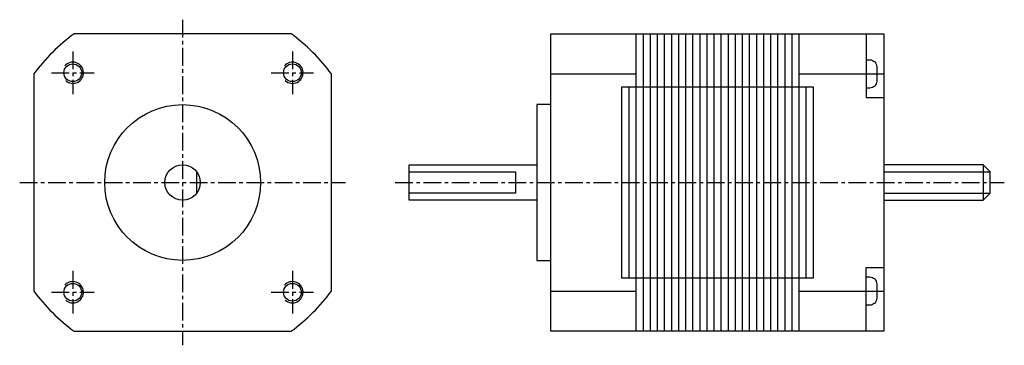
# Model space of a CAD drawing. Extents: x -23 to 116, y -23 to 23.
import ezdxf

# ---------------------------------------------------------------- set-up
doc = ezdxf.new("R2010")
doc.units = 0
doc.header["$LTSCALE"] = 2
doc.header["$MEASUREMENT"] = 0
doc.linetypes.add('CENTER', pattern=[2, 1.25, -0.25, 0.25, -0.25])
doc.layers.get('0').update_dxf_attribs({"linetype": 'CONTINUOUS'})
doc.layers.add('CENTER', color=1, linetype='CENTER')

msp = doc.modelspace()

# ---------------------------------------------------------------- linework, layer by layer
for p, q in [((64, 21), (64, 13.5)), ((65, 21), (65, -21)), ((66, 21), (66, -21)), ((67, 21), (67, -21)), ((68, 21), (68, -21)), ((69, 21), (69, -21)), ((70, 21), (70, -21)), ((71, 21), (71, -21)), ((72, 21), (72, -21)), ((73, 21), (73, -21)), ((74, 21), (74, -21)), ((75, 21), (75, -21)), ((76, 21), (76, -21)), ((77, 21), (77, -21)), ((78, 21), (78, -21)), ((79, 21), (79, -21)), ((80, 21), (80, -21)), ((81, 21), (81, -21)), ((82, 21), (82, -21)), ((83, 21), (83, -21)), ((84, 21), (84, -21)), ((85, 21), (85, -21)), ((86, 21), (86, -21)), ((87, 21), (87, 13.5)), ((52, 15.33), (64, 15.33)), ((87, 15.33), (99, 15.33)), ((63, 13.5), (63, -13.5)), ((64, 13.5), (64, -13.5)), ((87, 13.5), (87, -13.5)), ((88, 13.5), (88, -13.5)), ((2, -1.5), (2, 1.5)), ((99, 1.5), (114, 1.5)), ((113, 2.5), (113, -2.5)), ((99, -1.5), (114, -1.5)), ((64, -13.5), (64, -21)), ((87, -13.5), (87, -21)), ((52, -15.33), (64, -15.33)), ((87, -15.33), (99, -15.33))]:
    msp.add_line(p, q)
msp.add_lwpolyline([(-15.33, -21), (15.33, -21, 0.07757), (21, -15.33), (21, 15.33, 0.07757), (15.33, 21), (-15.33, 21, 0.07757), (-21, 15.33), (-21, -15.33, 0.07757)], format="xyb", close=True)
for points in [[(52, -21), (52, 21), (99, 21), (99, -21)], [(62, -13.5), (62, 13.5), (89, 13.5), (89, -13.5)]]:
    msp.add_lwpolyline(points, close=True)
for points in [[(96.5, 21), (96.5, 12), (99, 12)], [(52, 11), (50, 11), (50, -11), (52, -11)], [(50, -2.5), (32, -2.5), (32, 2.5), (50, 2.5)], [(32, 1.5), (47, 1.5), (47, -1.5), (32, -1.5)], [(99, -2.5), (113, -2.5), (114, -1.5), (114, 1.5), (113, 2.5), (99, 2.5)], [(96.5, -21), (96.5, -12), (99, -12)]]:
    msp.add_lwpolyline(points)
for points in [[(96.5, 17.33), (97, 17.33, -0.414214), (98, 16.33), (98, 14.33, -0.414214), (97, 13.33), (96.5, 13.33)], [(96.5, -13.33), (97, -13.33, -0.414214), (98, -14.33), (98, -16.33, -0.414214), (97, -17.33), (96.5, -17.33)]]:
    msp.add_lwpolyline(points, format="xyb")
for centre, radius in [((-15.5, 15.5), 1.25), ((15.5, 15.5), 1.25), ((0, 0), 11), ((0, 0), 2.5), ((-15.5, -15.5), 1.25), ((15.5, -15.5), 1.25)]:
    msp.add_circle(centre, radius)
for centre in [(-15.5, 15.5), (15.5, 15.5), (-15.5, -15.5), (15.5, -15.5)]:
    msp.add_arc(centre, 1.5, 227.9808, 139.0038)
at = {"layer": 'CENTER'}
for p, q in [((0, 23), (0, -23)), ((-15.5, 18.5), (-15.5, 12.5)), ((15.5, 18.5), (15.5, 12.5)), ((-18.5, 15.5), (-12.5, 15.5)), ((12.5, 15.5), (18.5, 15.5)), ((-23, 0), (23, 0)), ((30, 0), (116, 0)), ((-15.5, -12.5), (-15.5, -18.5)), ((15.5, -12.5), (15.5, -18.5)), ((-18.5, -15.5), (-12.5, -15.5)), ((12.5, -15.5), (18.5, -15.5))]:
    msp.add_line(p, q, dxfattribs=at)

doc.saveas('drawing.dxf')
